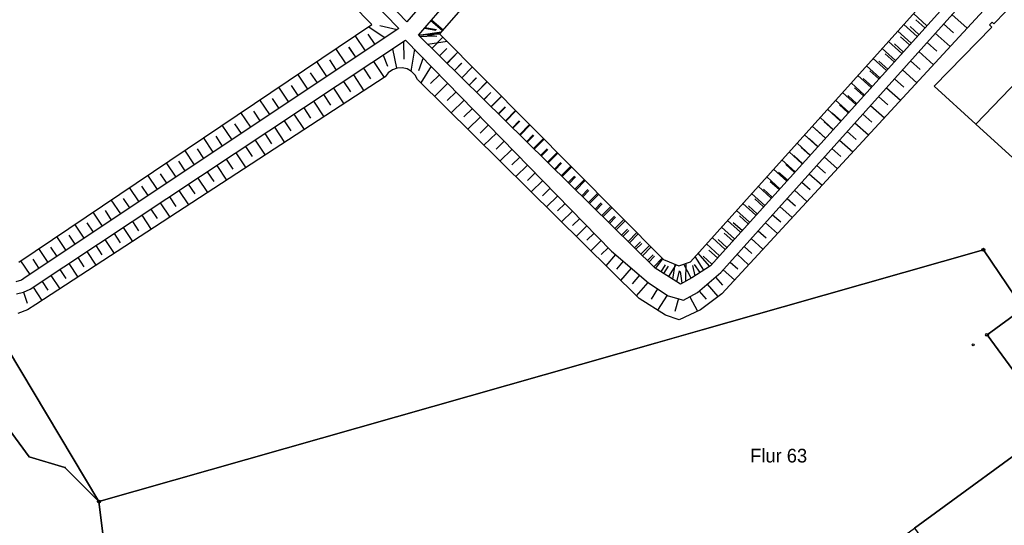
# Model space of a CAD drawing. Extents: x 2408905 to 4819478, y 5786105 to 11573663.
# Tile 34 of 39: x 2409861 to 2410029, y 5787057 to 5787143. Entities that reach past the tile are written whole.
import ezdxf

# ---------------------------------------------------------------- set-up
doc = ezdxf.new("R2010")
doc.units = 0
for name, color, linetype in [('K100-FLST_GRENZEN', 40, 'Continuous'), ('K100-FLUR_GRENZEN', 7, 'Continuous'), ('K125-GEB_LINIEN', 40, 'Continuous'), ('K140-KATASTERTOPO', 7, 'Continuous'), ('K145-VERM_PKTE', 7, 'Continuous')]:
    doc.layers.add(name, color=color, linetype=linetype)
doc.styles.add('SIMPLEX', font='CONTINUOUS')

# ---------------------------------------------------------------- blocks, each defined once
blk = doc.blocks.new('128')
at = {"color": 250, "linetype": 'Continuous'}
blk.add_circle((0, 0), 0.5, dxfattribs=at)
blk = doc.blocks.new('251')
at = {"color": 40, "linetype": 'Continuous'}
blk.add_circle((0, 0), 0.175, dxfattribs=at)
blk = doc.blocks.new('GRENZSTEIN')
at = {"color": 7, "linetype": 'Continuous'}
blk.add_circle((0, 0), 0.75, dxfattribs=at)

msp = doc.modelspace()

# ---------------------------------------------------------------- linework, layer by layer
at = {"layer": 'K100-FLST_GRENZEN', "color": 250}
for points in [[(2409819.934, 5787152.584), (2409852.808, 5787097.587), (2409859.184, 5787086.92), (2409874.792, 5787060.81), (2409969.732, 5787087.821), (2409977.716, 5787090.092), (2409991.49, 5787094.011), (2410025.658, 5787103.732), (2410032.442, 5787093.708), (2410038.44, 5787098.072), (2410071.395, 5787063.559), (2410082.327, 5787070.098), (2410111.635, 5787087.629), (2410044.161, 5787143.949), (2410034.396, 5787152.102), (2409934.665, 5787235.35), (2409920.388, 5787229.35), (2409884.332, 5787214.813), (2409867.111, 5787208.006), (2409863.209, 5787206.464), (2409850.278, 5787201.352)], [(2409702.503, 5787030.808), (2409723.261, 5786954.046), (2409724.599, 5786949.096), (2409879.86, 5786996.258), (2409882.018, 5787002.328), (2409881.881, 5787003.434), (2409874.792, 5787060.81), (2409869.011, 5787066.611), (2409862.912, 5787068.425), (2409837.082, 5787103.581), (2409815.623, 5787141.599), (2409813.336, 5787141.982), (2409819.934, 5787152.584), (2409802.652, 5787179.747), (2409781.871, 5787167.123), (2409764.417, 5787154.041), (2409753.278, 5787144.548), (2409756.298, 5787141.988), (2409736.248, 5787122.404), (2409717.792, 5787101.152), (2409706.518, 5787085.019), (2409703.366, 5787077.885), (2409702.902, 5787071.254), (2409695.355, 5787065.848)], [(2409815.623, 5787141.599), (2409837.082, 5787103.581), (2409862.912, 5787068.425), (2409869.011, 5787066.611), (2409874.792, 5787060.81), (2409859.184, 5787086.92), (2409852.808, 5787097.587), (2409819.934, 5787152.584), (2409813.336, 5787141.982)], [(2409882.018, 5787002.328), (2409896.797, 5786999.839), (2409928.717, 5787003.789), (2409936.486, 5787004.751), (2409939.794, 5787002.52), (2409944.208, 5787005.482), (2409966.084, 5787021.421), (2409990.003, 5787038.848), (2410013.927, 5787056.278), (2410037.759, 5787073.642), (2410026.295, 5787089.236), (2410032.442, 5787093.708), (2410025.658, 5787103.732), (2409991.49, 5787094.011), (2409977.716, 5787090.092), (2409969.732, 5787087.821), (2409874.792, 5787060.81), (2409881.881, 5787003.434)], [(2410026.295, 5787089.236), (2410037.759, 5787073.642), (2410041.642, 5787068.36), (2410046.256, 5787062.084), (2410054.063, 5787051.465), (2410064.629, 5787059.169), (2410064.363, 5787059.354), (2410047.973, 5787070.764), (2410032.442, 5787093.708)], [(2410020.611, 5787047.101), (2410029.844, 5787034.424), (2410053.767, 5787051.868), (2410045.847, 5787062.64), (2410038.805, 5787072.219), (2410037.759, 5787073.642), (2410013.927, 5787056.278)]]:
    msp.add_lwpolyline(points, close=True, dxfattribs=at)
at = {"layer": 'K125-GEB_LINIEN', "color": 250}
for points in [[(2410046.147, 5787133.178), (2410050.608, 5787137.866), (2410042.833, 5787144.602), (2410035.395, 5787150.472), (2410027.441, 5787142.208), (2410027.141, 5787142.502), (2410026.7, 5787142.052), (2410027.093, 5787141.668), (2410017.254, 5787131.628), (2410024.377, 5787125.158), (2410034.624, 5787135.738), (2410042.252, 5787129.086)], [(2410024.377, 5787125.158), (2410031.957, 5787118.271), (2410042.252, 5787129.086), (2410034.624, 5787135.738)]]:
    msp.add_lwpolyline(points, close=True, dxfattribs=at)
at = {"layer": 'K140-KATASTERTOPO', "color": 250}
for points in [[(2409970.324, 5787192.161, 0), (2409927.289, 5787142.591, 0), (2409869.573, 5787202.448, 0)], [(2409970.324, 5787192.161, 0), (2409927.289, 5787142.591, 0), (2409869.573, 5787202.448, 0)], [(2409825.027, 5787184.061, 0), (2409867.534, 5787201.226, 0), (2409925.972, 5787141.431, 0), (2409862.399, 5787099.092, 0), (2409861.567, 5787098.575, 0), (2409860.635, 5787098.27, 0)], [(2409825.027, 5787184.061, 0), (2409867.534, 5787201.226, 0), (2409925.972, 5787141.431, 0), (2409862.399, 5787099.092, 0), (2409861.567, 5787098.575, 0), (2409860.635, 5787098.27, 0)], [(2409861.154, 5787101.643, 0), (2409921.328, 5787142.141, 0), (2409866.701, 5787197.662, 0), (2409824.309, 5787180.325, 0)], [(2409861.154, 5787101.643, 0), (2409921.328, 5787142.141, 0), (2409866.701, 5787197.662, 0), (2409824.309, 5787180.325, 0)], [(2410022.007, 5787148.565, 0), (2409979.094, 5787101.01, 0), (2409975.924, 5787098.917, 0), (2409973.994, 5787097.894, 0), (2409972.109, 5787099.08, 0), (2409969.651, 5787100.61, 0), (2409929.28, 5787140.32, 0), (2409932.913, 5787140.545, 0), (2409971.088, 5787102.089, 0), (2409973.74, 5787100.973, 0), (2409975.679, 5787101.677, 0), (2410017.177, 5787147.815, 0)], [(2410022.007, 5787148.565, 0), (2409979.094, 5787101.01, 0), (2409975.924, 5787098.917, 0), (2409973.994, 5787097.894, 0), (2409972.109, 5787099.08, 0), (2409969.651, 5787100.61, 0), (2409929.28, 5787140.32, 0), (2409932.913, 5787140.545, 0), (2409971.088, 5787102.089, 0), (2409973.74, 5787100.973, 0), (2409975.679, 5787101.677, 0), (2410017.177, 5787147.815, 0)], [(2409860.758, 5787096.231, 0), (2409861.952, 5787096.502, 0), (2409863.07, 5787097.004, 0), (2409927.118, 5787139.457, 0), (2409962.253, 5787103.479, 0), (2409968.513, 5787098.075, 0), (2409971.879, 5787095.897, 0), (2409974.525, 5787095.158, 0), (2409976.91, 5787096.422, 0), (2409980.853, 5787099.848, 0), (2410023.922, 5787147.832, 0)], [(2409860.758, 5787096.231, 0), (2409861.952, 5787096.502, 0), (2409863.07, 5787097.004, 0), (2409927.118, 5787139.457, 0), (2409962.253, 5787103.479, 0), (2409968.513, 5787098.075, 0), (2409971.879, 5787095.897, 0), (2409974.525, 5787095.158, 0), (2409976.91, 5787096.422, 0), (2409980.853, 5787099.848, 0), (2410023.922, 5787147.832, 0)], [(2410027.055, 5787145.979, 0), (2409981.018, 5787096.215, 0), (2409977.402, 5787093.502, 0), (2409973.763, 5787091.805, 0), (2409971.435, 5787092.557, 0), (2409966.92, 5787095.42, 0), (2409929.124, 5787132.738, 0), (2409928.722, 5787133.501, 0), (2409928.12, 5787134.12, 0), (2409927.369, 5787134.544, 0), (2409926.528, 5787134.739, 0), (2409925.667, 5787134.688, 0), (2409924.855, 5787134.397, 0), (2409924.158, 5787133.888, 0), (2409923.633, 5787133.203, 0), (2409864.031, 5787094.413, 0), (2409862.598, 5787093.465, 0), (2409860.978, 5787092.893, 0)], [(2410027.055, 5787145.979, 0), (2409981.018, 5787096.215, 0), (2409977.402, 5787093.502, 0), (2409973.763, 5787091.805, 0), (2409971.435, 5787092.557, 0), (2409966.92, 5787095.42, 0), (2409929.124, 5787132.738, 0), (2409928.722, 5787133.501, 0), (2409928.12, 5787134.12, 0), (2409927.369, 5787134.544, 0), (2409926.528, 5787134.739, 0), (2409925.667, 5787134.688, 0), (2409924.855, 5787134.397, 0), (2409924.158, 5787133.888, 0), (2409923.633, 5787133.203, 0), (2409864.031, 5787094.413, 0), (2409862.598, 5787093.465, 0), (2409860.978, 5787092.893, 0)], [(2410016.004, 5787141.912, 0), (2410013.721, 5787143.972, 0)], [(2410020.302, 5787143.799, 0), (2410022.89, 5787141.477, 0)], [(2410020.302, 5787143.799, 0), (2410022.89, 5787141.477, 0)], [(2409923.568, 5787139.83, 0), (2409920.706, 5787141.723, 0)], [(2409923.568, 5787139.83, 0), (2409920.706, 5787141.722, 0)], [(2409925.643, 5787141.212, 0), (2409922.732, 5787141.866, 0)], [(2409925.643, 5787141.212, 0), (2409922.732, 5787141.866, 0)], [(2409931.422, 5787142.791, 0), (2409933.387, 5787141.087, 0)], [(2409931.548, 5787142.937, 0), (2409933.514, 5787141.232, 0)], [(2410014.353, 5787140.083, 0), (2410012.073, 5787142.14, 0)], [(2410014.669, 5787140.433, 0), (2410013.149, 5787141.805, 0)], [(2410015.662, 5787141.534, 0), (2410014.141, 5787142.907, 0)], [(2410018.873, 5787142.207, 0), (2410020.582, 5787140.673, 0)], [(2410018.873, 5787142.207, 0), (2410020.583, 5787140.673, 0)], [(2409920.261, 5787137.627, 0), (2409918.515, 5787140.248, 0)], [(2409920.261, 5787137.628, 0), (2409918.516, 5787140.248, 0)], [(2409921.912, 5787138.727, 0), (2409920.745, 5787140.48, 0)], [(2409921.913, 5787138.728, 0), (2409920.746, 5787140.48, 0)], [(2409929.314, 5787140.322, 0), (2409933.218, 5787140.894, 0)], [(2409929.412, 5787140.328, 0), (2409933.154, 5787140.82, 0)], [(2409929.528, 5787140.076, 0), (2409932.004, 5787140.168, 0)], [(2409930.309, 5787141.507, 0), (2409932.284, 5787141.139, 0)], [(2409930.404, 5787141.617, 0), (2409932.379, 5787141.248, 0)], [(2409930.446, 5787140.392, 0), (2409932.444, 5787140.139, 0)], [(2409931.058, 5787140.43, 0), (2409932.4, 5787140.627, 0)], [(2409931.108, 5787140.433, 0), (2409932.394, 5787140.602, 0)], [(2410013.335, 5787138.955, 0), (2410011.057, 5787141.011, 0)], [(2410017.454, 5787140.626, 0), (2410019.994, 5787138.346, 0)], [(2410017.454, 5787140.626, 0), (2410019.994, 5787138.346, 0)], [(2409926.766, 5787139.224, 0), (2409926.82, 5787136.185, 0)], [(2409926.766, 5787139.224, 0), (2409926.82, 5787136.185, 0)], [(2409930.881, 5787138.745, 0), (2409934.174, 5787139.275, 0)], [(2409931.587, 5787138.051, 0), (2409933.479, 5787139.975, 0)], [(2410011.737, 5787137.184, 0), (2410009.461, 5787139.237, 0)], [(2410012.002, 5787137.478, 0), (2410010.485, 5787138.847, 0)], [(2410013.044, 5787138.633, 0), (2410011.526, 5787140.003, 0)], [(2410016.043, 5787139.054, 0), (2410017.721, 5787137.549, 0)], [(2410016.043, 5787139.054, 0), (2410017.721, 5787137.549, 0)], [(2409916.968, 5787135.434, 0), (2409915.233, 5787138.039, 0)], [(2409916.968, 5787135.434, 0), (2409915.233, 5787138.039, 0)], [(2409918.612, 5787136.53, 0), (2409917.452, 5787138.271, 0)], [(2409918.613, 5787136.53, 0), (2409917.453, 5787138.272, 0)], [(2409923.265, 5787136.903, 0), (2409924.031, 5787135.018, 0)], [(2409923.266, 5787136.904, 0), (2409924.031, 5787135.018, 0)], [(2409924.9, 5787137.987, 0), (2409925.575, 5787134.655, 0)], [(2409924.9, 5787137.987, 0), (2409925.576, 5787134.655, 0)], [(2409928.631, 5787137.907, 0), (2409928.019, 5787134.177, 0)], [(2409928.631, 5787137.907, 0), (2409928.019, 5787134.177, 0)], [(2409932.877, 5787136.782, 0), (2409934.128, 5787138.054, 0)], [(2409932.905, 5787136.754, 0), (2409934.156, 5787138.027, 0)], [(2409934.16, 5787135.52, 0), (2409936.022, 5787137.413, 0)], [(2409934.178, 5787135.502, 0), (2409936.04, 5787137.395, 0)], [(2410010.67, 5787136.002, 0), (2410008.397, 5787138.053, 0)], [(2410010.43, 5787135.736, 0), (2410008.915, 5787137.103, 0)], [(2410014.642, 5787137.493, 0), (2410017.135, 5787135.256, 0)], [(2410014.642, 5787137.493, 0), (2410017.135, 5787135.256, 0)], [(2409913.689, 5787133.25, 0), (2409911.964, 5787135.839, 0)], [(2409913.688, 5787133.25, 0), (2409911.964, 5787135.839, 0)], [(2409915.326, 5787134.341, 0), (2409914.173, 5787136.072, 0)], [(2409915.326, 5787134.341, 0), (2409914.173, 5787136.072, 0)], [(2409921.638, 5787135.825, 0), (2409923.453, 5787133.086, 0)], [(2409921.638, 5787135.824, 0), (2409923.453, 5787133.086, 0)], [(2409930.09, 5787136.414, 0), (2409929.302, 5787134.236, 0)], [(2409930.09, 5787136.414, 0), (2409929.303, 5787134.235, 0)], [(2409931.45, 5787135.021, 0), (2409929.691, 5787132.178, 0)], [(2409931.45, 5787135.021, 0), (2409929.691, 5787132.178, 0)], [(2409935.437, 5787134.264, 0), (2409936.668, 5787135.516, 0)], [(2409935.444, 5787134.257, 0), (2409936.676, 5787135.508, 0)], [(2410008.009, 5787133.053, 0), (2410005.74, 5787135.1, 0)], [(2410009.124, 5787134.289, 0), (2410006.854, 5787136.337, 0)], [(2410009.339, 5787134.527, 0), (2410007.825, 5787135.893, 0)], [(2410013.25, 5787135.943, 0), (2410014.897, 5787134.465, 0)], [(2410013.25, 5787135.943, 0), (2410014.897, 5787134.465, 0)], [(2409910.423, 5787131.076, 0), (2409908.71, 5787133.649, 0)], [(2409910.423, 5787131.076, 0), (2409908.71, 5787133.649, 0)], [(2409912.054, 5787132.162, 0), (2409910.908, 5787133.882, 0)], [(2409912.054, 5787132.162, 0), (2409910.908, 5787133.882, 0)], [(2409918.207, 5787133.551, 0), (2409920.003, 5787130.841, 0)], [(2409918.207, 5787133.551, 0), (2409920.004, 5787130.841, 0)], [(2409919.919, 5787134.686, 0), (2409921.123, 5787132.869, 0)], [(2409919.919, 5787134.685, 0), (2409921.123, 5787132.869, 0)], [(2409932.882, 5787133.554, 0), (2409931.346, 5787132.053, 0)], [(2409932.883, 5787133.554, 0), (2409931.346, 5787132.053, 0)], [(2409936.704, 5787133.017, 0), (2409938.537, 5787134.88, 0)], [(2409936.707, 5787133.015, 0), (2409938.539, 5787134.878, 0)], [(2410006.515, 5787131.398, 0), (2410004.25, 5787133.442, 0)], [(2410007.819, 5787132.843, 0), (2410006.307, 5787134.207, 0)], [(2410011.868, 5787134.402, 0), (2410014.314, 5787132.206, 0)], [(2410011.868, 5787134.402, 0), (2410014.314, 5787132.206, 0)], [(2409908.796, 5787129.992, 0), (2409907.657, 5787131.702, 0)], [(2409908.796, 5787129.992, 0), (2409907.657, 5787131.702, 0)], [(2409916.501, 5787132.42, 0), (2409917.692, 5787130.623, 0)], [(2409916.502, 5787132.42, 0), (2409917.693, 5787130.623, 0)], [(2409934.303, 5787132.099, 0), (2409932.025, 5787129.874, 0)], [(2409934.303, 5787132.099, 0), (2409932.025, 5787129.874, 0)], [(2409937.958, 5787131.785, 0), (2409939.169, 5787133.016, 0)], [(2409937.97, 5787131.772, 0), (2409939.182, 5787133.004, 0)], [(2409939.204, 5787130.558, 0), (2409941.007, 5787132.391, 0)], [(2409939.227, 5787130.536, 0), (2409941.03, 5787132.369, 0)], [(2410005.352, 5787130.108, 0), (2410003.088, 5787132.151, 0)], [(2410006.68, 5787131.58, 0), (2410005.169, 5787132.943, 0)], [(2410010.494, 5787132.872, 0), (2410012.109, 5787131.422, 0)], [(2410010.494, 5787132.872, 0), (2410012.109, 5787131.422, 0)], [(2409907.172, 5787128.91, 0), (2409905.469, 5787131.467, 0)], [(2409907.172, 5787128.91, 0), (2409905.469, 5787131.467, 0)], [(2409913.108, 5787130.171, 0), (2409914.287, 5787128.393, 0)], [(2409913.109, 5787130.171, 0), (2409914.287, 5787128.393, 0)], [(2409914.802, 5787131.294, 0), (2409916.579, 5787128.612, 0)], [(2409914.802, 5787131.293, 0), (2409916.579, 5787128.612, 0)], [(2409935.713, 5787130.656, 0), (2409934.211, 5787129.19, 0)], [(2409935.713, 5787130.656, 0), (2409934.211, 5787129.189, 0)], [(2409940.445, 5787129.338, 0), (2409941.637, 5787130.55, 0)], [(2409940.477, 5787129.306, 0), (2409941.669, 5787130.518, 0)], [(2410003.91, 5787128.511, 0), (2410001.649, 5787130.551, 0)], [(2410004.024, 5787128.637, 0), (2410002.517, 5787129.997, 0)], [(2410005.212, 5787129.954, 0), (2410003.703, 5787131.315, 0)], [(2410009.129, 5787131.351, 0), (2410011.53, 5787129.197, 0)], [(2410009.129, 5787131.351, 0), (2410011.53, 5787129.197, 0)], [(2409903.934, 5787126.754, 0), (2409902.241, 5787129.295, 0)], [(2409903.934, 5787126.754, 0), (2409902.241, 5787129.295, 0)], [(2409905.551, 5787127.831, 0), (2409904.419, 5787129.531, 0)], [(2409905.551, 5787127.831, 0), (2409904.419, 5787129.53, 0)], [(2409911.421, 5787129.053, 0), (2409913.18, 5787126.4, 0)], [(2409911.422, 5787129.053, 0), (2409913.18, 5787126.4, 0)], [(2409937.111, 5787129.224, 0), (2409934.885, 5787127.05, 0)], [(2409937.111, 5787129.224, 0), (2409934.885, 5787127.05, 0)], [(2409941.678, 5787128.125, 0), (2409943.452, 5787129.928, 0)], [(2409941.721, 5787128.083, 0), (2409943.495, 5787129.885, 0)], [(2410002.698, 5787127.167, 0), (2410000.439, 5787129.206, 0)], [(2410002.609, 5787127.069, 0), (2410001.103, 5787128.428, 0)], [(2410006.427, 5787128.34, 0), (2410008.782, 5787126.226, 0)], [(2410006.427, 5787128.34, 0), (2410008.782, 5787126.227, 0)], [(2410007.774, 5787129.841, 0), (2410009.359, 5787128.418, 0)], [(2410007.774, 5787129.841, 0), (2410009.359, 5787128.418, 0)], [(2409900.71, 5787124.607, 0), (2409899.028, 5787127.133, 0)], [(2409900.71, 5787124.607, 0), (2409899.028, 5787127.133, 0)], [(2409902.32, 5787125.679, 0), (2409901.195, 5787127.368, 0)], [(2409902.32, 5787125.679, 0), (2409901.195, 5787127.368, 0)], [(2409908.066, 5787126.829, 0), (2409909.805, 5787124.204, 0)], [(2409908.066, 5787126.829, 0), (2409909.806, 5787124.204, 0)], [(2409909.74, 5787127.939, 0), (2409910.906, 5787126.179, 0)], [(2409909.741, 5787127.939, 0), (2409910.907, 5787126.18, 0)], [(2409938.498, 5787127.803, 0), (2409937.032, 5787126.371, 0)], [(2409938.499, 5787127.803, 0), (2409937.032, 5787126.371, 0)], [(2409942.906, 5787126.917, 0), (2409944.079, 5787128.11, 0)], [(2409942.958, 5787126.865, 0), (2409944.131, 5787128.058, 0)], [(2409944.127, 5787125.716, 0), (2409945.872, 5787127.49, 0)], [(2409944.189, 5787125.655, 0), (2409945.934, 5787127.428, 0)], [(2410001.309, 5787125.628, 0), (2409999.053, 5787127.664, 0)], [(2410001.373, 5787125.698, 0), (2409999.868, 5787127.056, 0)], [(2410005.089, 5787126.85, 0), (2410006.644, 5787125.454, 0)], [(2410005.089, 5787126.849, 0), (2410006.644, 5787125.454, 0)], [(2409897.5, 5787122.469, 0), (2409895.828, 5787124.979, 0)], [(2409897.5, 5787122.469, 0), (2409895.828, 5787124.979, 0)], [(2409899.103, 5787123.537, 0), (2409897.985, 5787125.215, 0)], [(2409899.103, 5787123.537, 0), (2409897.985, 5787125.215, 0)], [(2409906.397, 5787125.723, 0), (2409907.551, 5787123.982, 0)], [(2409906.397, 5787125.722, 0), (2409907.551, 5787123.982, 0)], [(2409939.875, 5787126.394, 0), (2409937.7, 5787124.27, 0)], [(2409939.875, 5787126.394, 0), (2409937.7, 5787124.27, 0)], [(2409941.24, 5787124.996, 0), (2409939.807, 5787123.597, 0)], [(2409941.24, 5787124.996, 0), (2409939.807, 5787123.597, 0)], [(2409945.342, 5787124.521, 0), (2409946.496, 5787125.695, 0)], [(2409945.414, 5787124.45, 0), (2409946.567, 5787125.623, 0)], [(2409946.55, 5787123.333, 0), (2409948.267, 5787125.078, 0)], [(2409946.632, 5787123.252, 0), (2409948.348, 5787124.997, 0)], [(2410000.048, 5787124.231, 0), (2409997.794, 5787126.265, 0)], [(2410000.01, 5787124.188, 0), (2409998.507, 5787125.544, 0)], [(2410003.76, 5787125.369, 0), (2410006.07, 5787123.295, 0)], [(2410003.76, 5787125.369, 0), (2410006.07, 5787123.295, 0)], [(2409903.078, 5787123.523, 0), (2409904.219, 5787121.801, 0)], [(2409903.078, 5787123.523, 0), (2409904.22, 5787121.801, 0)], [(2409904.735, 5787124.621, 0), (2409906.456, 5787122.024, 0)], [(2409904.735, 5787124.62, 0), (2409906.456, 5787122.024, 0)], [(2409942.594, 5787123.609, 0), (2409940.471, 5787121.535, 0)], [(2409942.595, 5787123.609, 0), (2409940.471, 5787121.535, 0)], [(2409947.752, 5787122.15, 0), (2409948.887, 5787123.304, 0)], [(2409997.402, 5787121.299, 0), (2409995.153, 5787123.328, 0)], [(2409998.711, 5787122.75, 0), (2409996.46, 5787124.781, 0)], [(2409998.725, 5787122.764, 0), (2409997.224, 5787124.119, 0)], [(2410002.439, 5787123.898, 0), (2410003.965, 5787122.528, 0)], [(2410002.439, 5787123.897, 0), (2410003.964, 5787122.528, 0)], [(2409894.303, 5787120.34, 0), (2409892.641, 5787122.835, 0)], [(2409894.303, 5787120.34, 0), (2409892.641, 5787122.834, 0)], [(2409895.9, 5787121.403, 0), (2409894.788, 5787123.071, 0)], [(2409895.9, 5787121.403, 0), (2409894.789, 5787123.071, 0)], [(2409901.428, 5787122.429, 0), (2409903.131, 5787119.86, 0)], [(2409901.428, 5787122.429, 0), (2409903.131, 5787119.86, 0)], [(2409943.938, 5787122.233, 0), (2409942.539, 5787120.867, 0)], [(2409943.938, 5787122.233, 0), (2409942.539, 5787120.867, 0)], [(2409947.844, 5787122.06, 0), (2409948.978, 5787123.213, 0)], [(2409948.948, 5787120.974, 0), (2409950.637, 5787122.691, 0)], [(2409949.049, 5787120.874, 0), (2409950.737, 5787122.59, 0)], [(2409996.118, 5787119.875, 0), (2409993.871, 5787121.903, 0)], [(2409997.414, 5787121.312, 0), (2409995.915, 5787122.665, 0)], [(2410001.127, 5787122.436, 0), (2410003.393, 5787120.402, 0)], [(2410001.127, 5787122.436, 0), (2410003.393, 5787120.402, 0)], [(2409891.12, 5787118.22, 0), (2409889.469, 5787120.699, 0)], [(2409891.12, 5787118.22, 0), (2409889.469, 5787120.699, 0)], [(2409892.71, 5787119.279, 0), (2409891.605, 5787120.937, 0)], [(2409892.71, 5787119.279, 0), (2409891.605, 5787120.937, 0)], [(2409898.145, 5787120.253, 0), (2409899.83, 5787117.711, 0)], [(2409898.145, 5787120.253, 0), (2409899.83, 5787117.711, 0)], [(2409899.783, 5787121.339, 0), (2409900.913, 5787119.635, 0)], [(2409899.784, 5787121.339, 0), (2409900.913, 5787119.635, 0)], [(2409945.271, 5787120.868, 0), (2409943.197, 5787118.843, 0)], [(2409945.271, 5787120.868, 0), (2409943.197, 5787118.843, 0)], [(2409950.138, 5787119.804, 0), (2409951.254, 5787120.939, 0)], [(2409950.249, 5787119.695, 0), (2409951.364, 5787120.829, 0)], [(2409951.321, 5787118.64, 0), (2409952.982, 5787120.328, 0)], [(2409951.442, 5787118.521, 0), (2409953.101, 5787120.208, 0)], [(2409994.76, 5787118.371, 0), (2409992.515, 5787120.396, 0)], [(2409996.081, 5787119.834, 0), (2409994.583, 5787121.186, 0)], [(2409999.824, 5787120.984, 0), (2410001.32, 5787119.641, 0)], [(2409999.824, 5787120.984, 0), (2410001.32, 5787119.641, 0)], [(2409887.95, 5787116.109, 0), (2409886.309, 5787118.573, 0)], [(2409887.95, 5787116.109, 0), (2409886.309, 5787118.573, 0)], [(2409889.533, 5787117.163, 0), (2409888.436, 5787118.811, 0)], [(2409889.533, 5787117.163, 0), (2409888.436, 5787118.811, 0)], [(2409896.513, 5787119.171, 0), (2409897.63, 5787117.486, 0)], [(2409896.513, 5787119.171, 0), (2409897.63, 5787117.486, 0)], [(2409946.594, 5787119.514, 0), (2409945.228, 5787118.18, 0)], [(2409946.594, 5787119.514, 0), (2409945.228, 5787118.18, 0)], [(2409952.498, 5787117.482, 0), (2409953.596, 5787118.598, 0)], [(2409952.628, 5787117.354, 0), (2409953.725, 5787118.469, 0)], [(2409993.527, 5787117.005, 0), (2409991.285, 5787119.028, 0)], [(2409993.44, 5787116.908, 0), (2409991.945, 5787118.257, 0)], [(2409994.822, 5787118.439, 0), (2409993.326, 5787119.79, 0)], [(2409998.529, 5787119.542, 0), (2410000.752, 5787117.547, 0)], [(2409998.529, 5787119.541, 0), (2410000.752, 5787117.547, 0)], [(2409886.37, 5787115.057, 0), (2409885.28, 5787116.694, 0)], [(2409886.37, 5787115.057, 0), (2409885.28, 5787116.694, 0)], [(2409893.266, 5787117.019, 0), (2409894.371, 5787115.352, 0)], [(2409893.266, 5787117.019, 0), (2409894.371, 5787115.352, 0)], [(2409894.887, 5787118.093, 0), (2409896.553, 5787115.579, 0)], [(2409894.887, 5787118.093, 0), (2409896.553, 5787115.579, 0)], [(2409947.906, 5787118.171, 0), (2409945.881, 5787116.193, 0)], [(2409947.906, 5787118.17, 0), (2409945.881, 5787116.193, 0)], [(2409949.207, 5787116.838, 0), (2409947.874, 5787115.535, 0)], [(2409949.207, 5787116.838, 0), (2409947.874, 5787115.535, 0)], [(2409953.669, 5787116.33, 0), (2409955.303, 5787117.99, 0)], [(2409953.809, 5787116.193, 0), (2409955.441, 5787117.852, 0)], [(2409992.121, 5787115.447, 0), (2409989.882, 5787117.468, 0)], [(2409992.234, 5787115.571, 0), (2409990.74, 5787116.919, 0)], [(2409995.965, 5787116.685, 0), (2409998.145, 5787114.729, 0)], [(2409995.965, 5787116.685, 0), (2409998.145, 5787114.729, 0)], [(2409997.243, 5787118.109, 0), (2409998.71, 5787116.791, 0)], [(2409997.243, 5787118.109, 0), (2409998.711, 5787116.792, 0)], [(2409884.794, 5787114.007, 0), (2409883.163, 5787116.455, 0)], [(2409884.794, 5787114.007, 0), (2409883.163, 5787116.455, 0)], [(2409890.043, 5787114.883, 0), (2409891.136, 5787113.234, 0)], [(2409890.043, 5787114.883, 0), (2409891.136, 5787113.234, 0)], [(2409891.652, 5787115.949, 0), (2409893.3, 5787113.462, 0)], [(2409891.652, 5787115.949, 0), (2409893.3, 5787113.462, 0)], [(2409950.499, 5787115.516, 0), (2409948.522, 5787113.585, 0)], [(2409950.499, 5787115.516, 0), (2409948.522, 5787113.585, 0)], [(2409954.834, 5787115.184, 0), (2409955.914, 5787116.282, 0)], [(2409954.983, 5787115.038, 0), (2409956.062, 5787116.134, 0)], [(2409955.993, 5787114.044, 0), (2409957.6, 5787115.677, 0)], [(2409956.152, 5787113.888, 0), (2409957.756, 5787115.519, 0)], [(2409990.941, 5787114.139, 0), (2409988.703, 5787116.158, 0)], [(2409990.804, 5787113.986, 0), (2409989.312, 5787115.332, 0)], [(2409994.696, 5787115.271, 0), (2409996.135, 5787113.979, 0)], [(2409994.696, 5787115.271, 0), (2409996.135, 5787113.979, 0)], [(2409881.651, 5787111.914, 0), (2409880.03, 5787114.347, 0)], [(2409881.651, 5787111.914, 0), (2409880.03, 5787114.347, 0)], [(2409883.221, 5787112.959, 0), (2409882.137, 5787114.586, 0)], [(2409883.221, 5787112.959, 0), (2409882.137, 5787114.586, 0)], [(2409888.441, 5787113.821, 0), (2409890.071, 5787111.36, 0)], [(2409888.441, 5787113.821, 0), (2409890.071, 5787111.361, 0)], [(2409951.779, 5787114.204, 0), (2409950.478, 5787112.933, 0)], [(2409951.779, 5787114.204, 0), (2409950.478, 5787112.933, 0)], [(2409957.146, 5787112.91, 0), (2409958.208, 5787113.989, 0)], [(2409957.314, 5787112.745, 0), (2409958.374, 5787113.823, 0)], [(2409958.293, 5787111.782, 0), (2409959.872, 5787113.387, 0)], [(2409958.47, 5787111.608, 0), (2409960.047, 5787113.211, 0)], [(2409988.358, 5787111.276, 0), (2409986.125, 5787113.291, 0)], [(2409989.487, 5787112.527, 0), (2409987.252, 5787114.544, 0)], [(2409989.649, 5787112.707, 0), (2409988.159, 5787114.052, 0)], [(2409993.435, 5787113.866, 0), (2409995.572, 5787111.947, 0)], [(2409993.435, 5787113.866, 0), (2409995.572, 5787111.948, 0)], [(2409878.521, 5787109.829, 0), (2409876.911, 5787112.247, 0)], [(2409878.521, 5787109.829, 0), (2409876.911, 5787112.247, 0)], [(2409880.084, 5787110.87, 0), (2409879.007, 5787112.487, 0)], [(2409880.084, 5787110.87, 0), (2409879.007, 5787112.487, 0)], [(2409885.253, 5787111.708, 0), (2409886.866, 5787109.274, 0)], [(2409885.253, 5787111.708, 0), (2409886.866, 5787109.275, 0)], [(2409886.844, 5787112.762, 0), (2409887.925, 5787111.131, 0)], [(2409886.844, 5787112.762, 0), (2409887.925, 5787111.131, 0)], [(2409953.05, 5787112.903, 0), (2409951.121, 5787111.019, 0)], [(2409953.05, 5787112.902, 0), (2409951.121, 5787111.019, 0)], [(2409954.311, 5787111.612, 0), (2409953.041, 5787110.371, 0)], [(2409954.311, 5787111.612, 0), (2409953.041, 5787110.371, 0)], [(2409959.434, 5787110.659, 0), (2409960.478, 5787111.721, 0)], [(2409959.62, 5787110.476, 0), (2409960.663, 5787111.536, 0)], [(2409986.856, 5787109.611, 0), (2409984.626, 5787111.624, 0)], [(2409988.171, 5787111.069, 0), (2409986.682, 5787112.412, 0)], [(2409992.182, 5787112.47, 0), (2409993.593, 5787111.204, 0)], [(2409992.182, 5787112.47, 0), (2409993.593, 5787111.204, 0)], [(2409875.405, 5787107.754, 0), (2409873.804, 5787110.157, 0)], [(2409875.405, 5787107.754, 0), (2409873.804, 5787110.157, 0)], [(2409876.961, 5787108.79, 0), (2409875.891, 5787110.397, 0)], [(2409876.961, 5787108.79, 0), (2409875.891, 5787110.397, 0)], [(2409883.668, 5787110.657, 0), (2409884.738, 5787109.044, 0)], [(2409883.668, 5787110.657, 0), (2409884.738, 5787109.044, 0)], [(2409955.562, 5787110.331, 0), (2409953.68, 5787108.493, 0)], [(2409955.562, 5787110.331, 0), (2409953.68, 5787108.493, 0)], [(2409960.569, 5787109.543, 0), (2409962.122, 5787111.121, 0)], [(2409960.765, 5787109.351, 0), (2409962.315, 5787110.927, 0)], [(2409985.779, 5787108.418, 0), (2409983.551, 5787110.429, 0)], [(2409987.068, 5787109.847, 0), (2409985.581, 5787111.189, 0)], [(2409990.938, 5787111.084, 0), (2409993.033, 5787109.203, 0)], [(2409990.938, 5787111.083, 0), (2409993.033, 5787109.203, 0)], [(2409873.852, 5787106.719, 0), (2409872.788, 5787108.316, 0)], [(2409873.852, 5787106.719, 0), (2409872.788, 5787108.316, 0)], [(2409880.516, 5787108.568, 0), (2409881.573, 5787106.972, 0)], [(2409880.516, 5787108.567, 0), (2409881.573, 5787106.972, 0)], [(2409882.089, 5787109.61, 0), (2409883.684, 5787107.204, 0)], [(2409882.089, 5787109.61, 0), (2409883.684, 5787107.204, 0)], [(2409956.802, 5787109.06, 0), (2409955.563, 5787107.85, 0)], [(2409956.802, 5787109.06, 0), (2409955.563, 5787107.85, 0)], [(2409961.699, 5787108.432, 0), (2409962.725, 5787109.475, 0)], [(2409961.903, 5787108.231, 0), (2409962.927, 5787109.273, 0)], [(2409962.822, 5787107.327, 0), (2409964.348, 5787108.879, 0)], [(2409963.035, 5787107.117, 0), (2409964.559, 5787108.666, 0)], [(2409984.229, 5787106.7, 0), (2409982.003, 5787108.708, 0)], [(2409984.491, 5787106.991, 0), (2409983.007, 5787108.33, 0)], [(2409985.542, 5787108.155, 0), (2409984.057, 5787109.495, 0)], [(2409988.473, 5787108.338, 0), (2409990.527, 5787106.494, 0)], [(2409988.473, 5787108.338, 0), (2409990.527, 5787106.494, 0)], [(2409989.701, 5787109.706, 0), (2409991.084, 5787108.465, 0)], [(2409989.701, 5787109.706, 0), (2409991.084, 5787108.465, 0)], [(2409872.302, 5787105.687, 0), (2409870.711, 5787108.075, 0)], [(2409872.302, 5787105.687, 0), (2409870.711, 5787108.075, 0)], [(2409877.386, 5787106.493, 0), (2409878.432, 5787104.915, 0)], [(2409877.386, 5787106.493, 0), (2409878.432, 5787104.915, 0)], [(2409878.948, 5787107.528, 0), (2409880.526, 5787105.148, 0)], [(2409878.948, 5787107.528, 0), (2409880.526, 5787105.148, 0)], [(2409958.033, 5787107.8, 0), (2409956.197, 5787106.007, 0)], [(2409958.033, 5787107.8, 0), (2409956.198, 5787106.007, 0)], [(2409959.255, 5787106.549, 0), (2409958.046, 5787105.369, 0)], [(2409959.255, 5787106.549, 0), (2409958.046, 5787105.369, 0)], [(2409963.939, 5787106.228, 0), (2409964.948, 5787107.254, 0)], [(2409964.162, 5787106.009, 0), (2409965.169, 5787107.033, 0)], [(2409965.051, 5787105.135, 0), (2409966.551, 5787106.66, 0)], [(2409983.204, 5787105.564, 0), (2409980.98, 5787107.571, 0)], [(2409982.916, 5787105.246, 0), (2409981.434, 5787106.583, 0)], [(2409987.253, 5787106.978, 0), (2409988.608, 5787105.761, 0)], [(2409987.253, 5787106.978, 0), (2409988.609, 5787105.761, 0)], [(2409869.212, 5787103.629, 0), (2409867.631, 5787106.002, 0)], [(2409869.212, 5787103.629, 0), (2409867.631, 5787106.002, 0)], [(2409870.755, 5787104.657, 0), (2409869.698, 5787106.244, 0)], [(2409870.755, 5787104.657, 0), (2409869.698, 5787106.244, 0)], [(2409875.83, 5787105.462, 0), (2409877.39, 5787103.107, 0)], [(2409875.83, 5787105.462, 0), (2409877.39, 5787103.107, 0)], [(2409960.466, 5787105.309, 0), (2409958.675, 5787103.56, 0)], [(2409960.466, 5787105.309, 0), (2409958.675, 5787103.56, 0)], [(2409965.282, 5787104.907, 0), (2409966.779, 5787106.429, 0)], [(2409966.157, 5787104.047, 0), (2409967.148, 5787105.055, 0)], [(2409966.397, 5787103.811, 0), (2409967.386, 5787104.816, 0)], [(2409981.605, 5787103.793, 0), (2409979.384, 5787105.797, 0)], [(2409981.917, 5787104.139, 0), (2409980.436, 5787105.475, 0)], [(2409986.041, 5787105.628, 0), (2409988.054, 5787103.82, 0)], [(2409986.041, 5787105.628, 0), (2409988.054, 5787103.821, 0)], [(2409866.135, 5787101.58, 0), (2409864.564, 5787103.938, 0)], [(2409866.135, 5787101.58, 0), (2409864.564, 5787103.938, 0)], [(2409867.671, 5787102.603, 0), (2409866.621, 5787104.18, 0)], [(2409867.671, 5787102.603, 0), (2409866.621, 5787104.18, 0)], [(2409872.734, 5787103.41, 0), (2409874.278, 5787101.082, 0)], [(2409872.735, 5787103.41, 0), (2409874.278, 5787101.082, 0)], [(2409874.279, 5787104.434, 0), (2409875.314, 5787102.873, 0)], [(2409874.279, 5787104.434, 0), (2409875.314, 5787102.873, 0)], [(2409961.668, 5787104.078, 0), (2409960.489, 5787102.927, 0)], [(2409961.668, 5787104.078, 0), (2409960.489, 5787102.927, 0)], [(2409967.257, 5787102.965, 0), (2409968.731, 5787104.463, 0)], [(2409967.506, 5787102.72, 0), (2409968.977, 5787104.215, 0)], [(2409978.959, 5787100.921, 0), (2409977.01, 5787103.156, 0)], [(2409980.632, 5787102.714, 0), (2409978.413, 5787104.717, 0)], [(2409980.295, 5787102.341, 0), (2409978.816, 5787103.675, 0)], [(2409984.836, 5787104.286, 0), (2409986.165, 5787103.093, 0)], [(2409984.836, 5787104.286, 0), (2409986.165, 5787103.093, 0)], [(2409863.049, 5787099.525, 0), (2409861.489, 5787101.868, 0)], [(2409863.049, 5787099.525, 0), (2409861.489, 5787101.868, 0)], [(2409864.601, 5787100.559, 0), (2409863.557, 5787102.126, 0)], [(2409864.601, 5787100.559, 0), (2409863.557, 5787102.126, 0)], [(2409871.195, 5787102.39, 0), (2409872.218, 5787100.846, 0)], [(2409871.195, 5787102.39, 0), (2409872.219, 5787100.846, 0)], [(2409962.911, 5787102.911, 0), (2409961.264, 5787101.004, 0)], [(2409962.911, 5787102.911, 0), (2409961.264, 5787101.004, 0)], [(2409964.23, 5787101.773, 0), (2409963.081, 5787100.442, 0)], [(2409964.23, 5787101.773, 0), (2409963.081, 5787100.442, 0)], [(2409968.351, 5787101.888, 0), (2409969.325, 5787102.879, 0)], [(2409968.609, 5787101.635, 0), (2409969.581, 5787102.623, 0)], [(2409969.44, 5787100.818, 0), (2409970.888, 5787102.29, 0)], [(2409969.733, 5787100.559, 0), (2409971.01, 5787102.168, 0)], [(2409974.905, 5787098.377, 0), (2409974.984, 5787101.425, 0)], [(2409977.949, 5787100.254, 0), (2409976.492, 5787102.58, 0)], [(2409979.347, 5787101.291, 0), (2409977.87, 5787102.624, 0)], [(2409982.451, 5787101.629, 0), (2409983.753, 5787100.46, 0)], [(2409982.452, 5787101.629, 0), (2409983.754, 5787100.46, 0)], [(2409983.64, 5787102.953, 0), (2409985.613, 5787101.182, 0)], [(2409983.64, 5787102.953, 0), (2409985.613, 5787101.182, 0)], [(2409868.134, 5787100.361, 0), (2409869.146, 5787098.834, 0)], [(2409868.134, 5787100.361, 0), (2409869.146, 5787098.834, 0)], [(2409869.662, 5787101.373, 0), (2409871.188, 5787099.071, 0)], [(2409869.662, 5787101.373, 0), (2409871.188, 5787099.071, 0)], [(2409965.588, 5787100.6, 0), (2409963.787, 5787098.514, 0)], [(2409965.588, 5787100.6, 0), (2409963.787, 5787098.514, 0)], [(2409970.689, 5787099.964, 0), (2409971.443, 5787101.175, 0)], [(2409971.151, 5787099.676, 0), (2409971.936, 5787100.937, 0)], [(2409971.988, 5787099.156, 0), (2409973.248, 5787101.18, 0)], [(2409972.673, 5787098.725, 0), (2409973.095, 5787101.245, 0)], [(2409973.376, 5787098.283, 0), (2409973.845, 5787100.158, 0)], [(2409974.285, 5787098.048, 0), (2409973.977, 5787100.018, 0)], [(2409975.836, 5787098.871, 0), (2409974.563, 5787101.272, 0)], [(2409976.511, 5787099.305, 0), (2409976.079, 5787101.022, 0)], [(2409977.329, 5787099.845, 0), (2409976.382, 5787101.237, 0)], [(2409981.271, 5787100.313, 0), (2409983.204, 5787098.578, 0)], [(2409981.271, 5787100.313, 0), (2409983.204, 5787098.578, 0)], [(2409865.095, 5787098.346, 0), (2409866.095, 5787096.837, 0)], [(2409865.095, 5787098.346, 0), (2409866.096, 5787096.837, 0)], [(2409866.612, 5787099.352, 0), (2409868.121, 5787097.075, 0)], [(2409866.612, 5787099.352, 0), (2409868.121, 5787097.075, 0)], [(2409966.987, 5787099.393, 0), (2409965.732, 5787097.939, 0)], [(2409966.987, 5787099.393, 0), (2409965.732, 5787097.939, 0)], [(2409968.427, 5787098.15, 0), (2409966.461, 5787095.873, 0)], [(2409968.427, 5787098.149, 0), (2409966.461, 5787095.873, 0)], [(2409979.963, 5787099.075, 0), (2409981.158, 5787097.7, 0)], [(2409979.963, 5787099.075, 0), (2409981.158, 5787097.7, 0)], [(2409861.941, 5787096.5, 0), (2409862.574, 5787094.606, 0)], [(2409861.941, 5787096.5, 0), (2409862.574, 5787094.606, 0)], [(2409863.584, 5787097.345, 0), (2409865.076, 5787095.093, 0)], [(2409863.584, 5787097.345, 0), (2409865.076, 5787095.093, 0)], [(2409970.081, 5787097.06, 0), (2409968.966, 5787095.337, 0)], [(2409970.081, 5787097.06, 0), (2409968.966, 5787095.337, 0)], [(2409977.192, 5787096.667, 0), (2409978.357, 5787095.326, 0)], [(2409977.192, 5787096.667, 0), (2409978.357, 5787095.326, 0)], [(2409978.556, 5787097.852, 0), (2409980.389, 5787095.743, 0)], [(2409978.556, 5787097.852, 0), (2409980.389, 5787095.743, 0)], [(2409971.738, 5787095.988, 0), (2409970.076, 5787093.419, 0)], [(2409971.738, 5787095.988, 0), (2409970.076, 5787093.419, 0)], [(2409973.652, 5787095.402, 0), (2409973.044, 5787093.224, 0)], [(2409973.653, 5787095.402, 0), (2409973.044, 5787093.224, 0)], [(2409975.6, 5787095.728, 0), (2409976.903, 5787093.269, 0)], [(2409975.6, 5787095.728, 0), (2409976.903, 5787093.269, 0)]]:
    msp.add_polyline3d(points, dxfattribs=at)
msp.add_polyline3d([(2409932.913, 5787140.545, 0), (2409929.28, 5787140.32, 0), (2409973.416, 5787191.236, 0), (2409973.068, 5787186.459, 0), (2409932.913, 5787140.545, 0)], close=True, dxfattribs=at)
msp.add_polyline3d([(2409932.913, 5787140.545, 0), (2409929.28, 5787140.32, 0), (2409973.416, 5787191.236, 0), (2409973.068, 5787186.459, 0), (2409932.913, 5787140.545, 0)], close=True, dxfattribs=at)

# ---------------------------------------------------------------- block references
at = {"layer": 'K100-FLST_GRENZEN', "color": 250, "xscale": 0.333, "yscale": 0.333}
for name, p in [('GRENZSTEIN', (2410025.658, 5787103.732)), ('GRENZSTEIN', (2410026.295, 5787089.236)), ('251', (2409862.912, 5787068.425)), ('251', (2409869.011, 5787066.611)), ('GRENZSTEIN', (2409874.792, 5787060.81))]:
    msp.add_blockref(name, p, dxfattribs=at)
at = {"layer": 'K145-VERM_PKTE', "color": 250, "xscale": 0.333, "yscale": 0.333}
msp.add_blockref('128', (2410023.92, 5787087.507), dxfattribs=at)

# ---------------------------------------------------------------- texts
at = {"layer": 'K100-FLUR_GRENZEN', "color": 250, "linetype": 'Continuous', "style": 'SIMPLEX'}
msp.add_text('Flur 63', height=2.331, dxfattribs=at).set_placement((2409985.894, 5787067.474))

doc.saveas('drawing.dxf')
